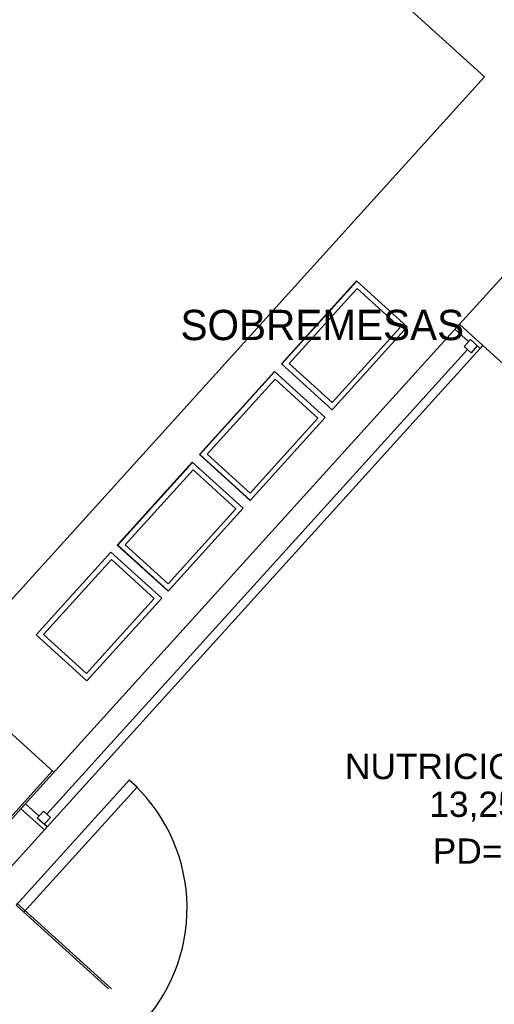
# Model space of a CAD drawing. Header units: millimetres. Extents: x 4 to 3534, y 14 to 98.
# Tile 133 of 161: x 38.08 to 40.34, y 51.22 to 55.89. Entities that reach past the tile are written whole.
import ezdxf

# ---------------------------------------------------------------- set-up
doc = ezdxf.new("R2010")
doc.units = ezdxf.units.MM
doc.header["$MEASUREMENT"] = 0
doc.styles.add('Arial', font='arial.ttf')
doc.styles.add('CenturyGothic', font='GOTHIC.TTF')

msp = doc.modelspace()

# ---------------------------------------------------------------- linework, layer by layer
at = {"color": 7, "linetype": 'Continuous'}
for p, q in [((39.289, 56.52104), (40.2898, 55.61484)), ((40.2898, 55.61484), (37.728, 52.78564)), ((39.3265, 54.25374), (39.6822, 54.64664)), ((39.6833, 54.64564), (39.3276, 54.25274)), ((39.3629, 54.25454), (39.6851, 54.61034)), ((39.6822, 54.64664), (39.9231, 54.42854)), ((39.6851, 54.61034), (39.8889, 54.42574)), ((39.8889, 54.42574), (39.5668, 54.06994)), ((39.9231, 54.42854), (39.5674, 54.03564)), ((39.5674, 54.03564), (39.3265, 54.25374)), ((39.5668, 54.06994), (39.3629, 54.25454)), ((38.9367, 53.82334), (39.2925, 54.21624)), ((39.2936, 54.21524), (38.9383, 53.82284)), ((38.9736, 53.82454), (39.2958, 54.18034)), ((39.2925, 54.21624), (39.5334, 53.99814)), ((39.2958, 54.18034), (39.4996, 53.99574)), ((39.4996, 53.99574), (39.1775, 53.63994)), ((39.5334, 53.99814), (39.1776, 53.60524)), ((39.1776, 53.60524), (38.9367, 53.82334)), ((38.9383, 53.82284), (39.1781, 53.60574)), ((39.1775, 53.63994), (38.9736, 53.82454)), ((38.5474, 53.39344), (38.9032, 53.78634)), ((38.9043, 53.78524), (38.549, 53.39284)), ((38.9032, 53.78634), (39.1441, 53.56814)), ((38.5843, 53.39464), (38.9065, 53.75044)), ((38.9065, 53.75044), (39.1104, 53.56584)), ((39.1104, 53.56584), (38.7882, 53.21004)), ((39.1441, 53.56814), (38.7883, 53.17524)), ((38.7883, 53.17524), (38.5474, 53.39344)), ((38.549, 53.39284), (38.7888, 53.17574)), ((38.7882, 53.21004), (38.5843, 53.39464)), ((38.1615, 52.96714), (38.5172, 53.36004)), ((38.5172, 53.36004), (38.7581, 53.14194)), ((38.1968, 52.96894), (38.519, 53.32474)), ((38.519, 53.32474), (38.7228, 53.14014)), ((38.7228, 53.14014), (38.4006, 52.78434)), ((38.7581, 53.14194), (38.4024, 52.74904)), ((38.4024, 52.74904), (38.1615, 52.96714)), ((38.4006, 52.78434), (38.1968, 52.96894)), ((37.728, 52.78564), (38.2468, 52.31584)), ((38.6038, 52.27804), (38.0668, 51.68504)), ((38.6409, 52.24444), (38.6038, 52.27804)), ((38.1039, 51.65144), (38.6409, 52.24444)), ((38.0668, 51.68504), (38.1039, 51.65144))]:
    msp.add_line(p, q, dxfattribs=at)
at = {"color": 7}
for p, q in [((41.2783, 55.66384), (40.1708, 54.44074)), ((38.0901, 52.14274), (40.1708, 54.44074)), ((40.1708, 54.44074), (40.1494, 54.41704)), ((40.2138, 54.35864), (40.1494, 54.41704)), ((40.1708, 54.44074), (40.282, 54.34004)), ((40.2226, 54.36824), (40.193, 54.33564)), ((40.2693, 54.32594), (40.2226, 54.36824)), ((40.282, 54.34004), (38.2013, 52.04214)), ((40.2094, 54.32084), (38.2132, 52.11634)), ((40.2257, 54.30614), (40.193, 54.33564)), ((40.2552, 54.33874), (40.2257, 54.30614)), ((40.282, 54.34004), (40.2693, 54.32594)), ((40.2821, 54.34014), (41.2087, 53.50114)), ((38.2397, 52.32224), (37.8447, 51.88594)), ((38.0901, 52.14274), (37.8015, 51.82404)), ((38.0901, 52.14274), (38.1116, 52.16654)), ((38.2013, 52.04214), (38.0901, 52.14274)), ((38.1761, 52.10814), (38.1116, 52.16654)), ((38.1969, 52.13104), (38.1674, 52.09844)), ((38.2295, 52.10154), (38.1969, 52.13104)), ((38.2141, 52.05614), (38.1674, 52.09844)), ((38.2, 52.06894), (38.2295, 52.10154)), ((37.9631, 51.77894), (38.2013, 52.04214)), ((38.2021, 52.04294), (38.2141, 52.05614)), ((38.0668, 51.68494), (38.5051, 51.28804)), ((38.5191, 51.28804), (38.0706, 51.69414))]:
    msp.add_line(p, q, dxfattribs=at)
at = {"color": 7, "linetype": 'Continuous'}
msp.add_arc((38.0701, 51.67104), 0.80822, 318.417, 48.6777, dxfattribs=at)

# ---------------------------------------------------------------- texts
at = {"color": 7, "line_spacing_factor": 0.798}
for s, insert, char_height, width, attachment_point, style in [('SOBREMESAS', (38.8472, 54.36366), 0.143711, 4.775881, 7, 'CenturyGothic'), ('NUTRICIONISTAS', (40.3352, 52.28184), 0.12, 5.6249368, 8, 'Arial'), ('13,25m²', (40.3352, 52.08184), 0.12, 2.4436467, 8, 'Arial'), ('PD=Xm', (40.3352, 51.88184), 0.12, 2.310416, 8, 'Arial')]:
    msp.add_mtext(s, dxfattribs=dict(at, insert=insert, char_height=char_height, width=width, attachment_point=attachment_point, style=style))

doc.saveas('drawing.dxf')
